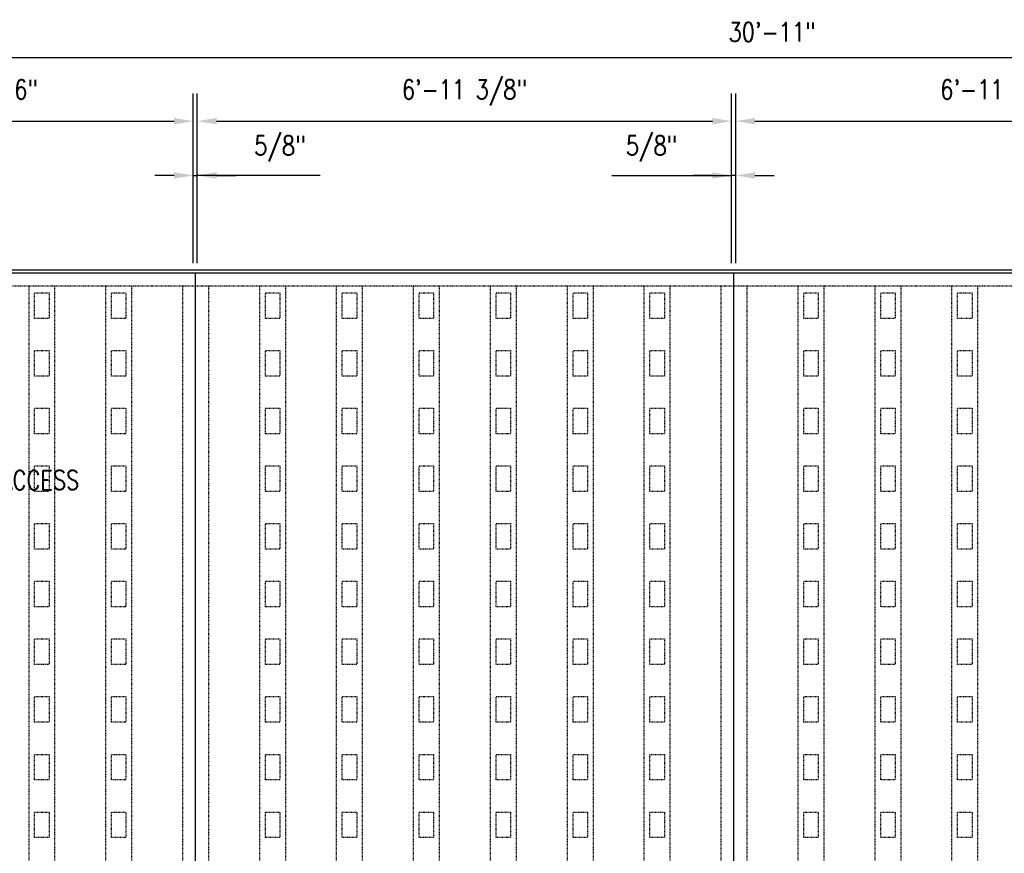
# Model space of a CAD drawing. Header units: inches. Extents: x 42 to 2941, y 45 to 289.
# Tile 5 of 21: x 784 to 938, y 157 to 287. Entities that reach past the tile are written whole.
import ezdxf
from ezdxf import colors
from ezdxf.entities.mleader import LeaderData, LeaderLine
from ezdxf.math import Vec2, Vec3

# ---------------------------------------------------------------- set-up
doc = ezdxf.new("R2010")
doc.units = ezdxf.units.IN
doc.header["$MEASUREMENT"] = 0
doc.linetypes.add('Hidden 3_32_', pattern=[0.140625, 0.09375, -0.046875])
for name, color, linetype in [('A-DETL', 3, 'Continuous'), ('A-DETL-HDLN', 1, 'Hidden 3_32_'), ('G-ANNO-TEXT', 2, 'Continuous'), ('S-ANNO-DIMS', 1, 'Continuous')]:
    doc.layers.add(name, color=color, linetype=linetype)
doc.styles.add('Annotative', font='romans.shx', dxfattribs={"width": 0.8, "height": 0.125})
doc.dimstyles.new('Annotative', dxfattribs={"dimscale": 0, "dimtxt": 0.125, "dimasz": 0.125, "dimexe": 0.18, "dimexo": 0.0625, "dimgap": 0.09, "dimtad": 1, "dimdec": 3, "dimzin": 3, "dimdsep": 46, "dimlunit": 4, "dimtxsty": 'Annotative', "dimcen": 0.09, "dimclrt": 2, "dimazin": 2, "dimtfac": 1, "dimtdec": 3, "dimtmove": 1, "dimatfit": 3, "dimfxl": 1, "dimtfill": 1, "dimfrac": 2, "dimtolj": 1, "dimtzin": 0, "dimarcsym": 0})

# ---------------------------------------------------------------- blocks, each defined once
blk = doc.blocks.new('*D47')
at = {"layer": 'Defpoints', "color": 0, "transparency": 16777216}
for p in [(1087.08, 281.53), (716.08, 247.9), (1087.08, 247.9)]:
    blk.add_point(p, dxfattribs=at)
at = {"layer": 'S-ANNO-DIMS', "color": 0, "lineweight": -2, "transparency": 16777216}
for p, q in [((716.08, 249.4), (716.08, 285.85)), ((1087.08, 249.4), (1087.08, 285.85)), ((719.08, 281.53), (1084.08, 281.53))]:
    blk.add_line(p, q, dxfattribs=at)
at = {"layer": 'S-ANNO-DIMS', "color": 0, "transparency": 16777216}
for points in [[(719.08, 282.03), (719.08, 281.03), (716.08, 281.53)], [(1084.08, 282.03), (1084.08, 281.03), (1087.08, 281.53)]]:
    blk.add_solid(points, dxfattribs=at)
at = {"layer": 'S-ANNO-DIMS', "color": 2, "lineweight": -3, "transparency": 16777216, "insert": (901.58, 285.48), "char_height": 3, "attachment_point": 5, "style": 'Annotative'}
blk.add_mtext('\\A1;30\'-11"', dxfattribs=at)
blk = doc.blocks.new('*D45')
at = {"layer": 'Defpoints', "color": 0, "transparency": 16777216}
for p in [(811.27, 271.57), (741.21, 248.4), (811.27, 247.9)]:
    blk.add_point(p, dxfattribs=at)
at = {"layer": 'S-ANNO-DIMS', "color": 0, "lineweight": -2, "transparency": 16777216}
for p, q in [((741.21, 249.9), (741.21, 275.89)), ((811.27, 249.4), (811.27, 275.89)), ((744.21, 271.57), (808.27, 271.57))]:
    blk.add_line(p, q, dxfattribs=at)
at = {"layer": 'S-ANNO-DIMS', "color": 0, "transparency": 16777216}
for points in [[(744.21, 272.07), (744.21, 271.07), (741.21, 271.57)], [(808.27, 272.07), (808.27, 271.07), (811.27, 271.57)]]:
    blk.add_solid(points, dxfattribs=at)
at = {"layer": 'S-ANNO-DIMS', "color": 2, "lineweight": -3, "transparency": 16777216, "insert": (776.24, 276.02), "char_height": 3, "attachment_point": 5, "style": 'Annotative'}
blk.add_mtext('\\A1;5\'-10 1/16"', dxfattribs=at)
blk = doc.blocks.new('*D42')
at = {"layer": 'Defpoints', "color": 0, "transparency": 16777216}
for p in [(895.27, 271.57), (811.9, 247.9), (895.27, 247.9)]:
    blk.add_point(p, dxfattribs=at)
at = {"layer": 'S-ANNO-DIMS', "color": 0, "lineweight": -2, "transparency": 16777216}
for p, q in [((811.9, 249.4), (811.9, 275.89)), ((895.27, 249.4), (895.27, 275.89)), ((814.9, 271.57), (892.27, 271.57))]:
    blk.add_line(p, q, dxfattribs=at)
at = {"layer": 'S-ANNO-DIMS', "color": 0, "transparency": 16777216}
for points in [[(814.9, 272.07), (814.9, 271.07), (811.9, 271.57)], [(892.27, 272.07), (892.27, 271.07), (895.27, 271.57)]]:
    blk.add_solid(points, dxfattribs=at)
at = {"layer": 'S-ANNO-DIMS', "color": 2, "lineweight": -3, "transparency": 16777216, "insert": (853.58, 276.02), "char_height": 3, "attachment_point": 5, "style": 'Annotative'}
blk.add_mtext('\\A1;6\'-11 3/8"', dxfattribs=at)
blk = doc.blocks.new('*D41')
at = {"layer": 'Defpoints', "color": 0, "transparency": 16777216}
for p in [(979.27, 271.57), (895.9, 247.9), (979.27, 247.9)]:
    blk.add_point(p, dxfattribs=at)
at = {"layer": 'S-ANNO-DIMS', "color": 0, "lineweight": -2, "transparency": 16777216}
for p, q in [((895.9, 249.4), (895.9, 275.89)), ((979.27, 249.4), (979.27, 275.89)), ((898.9, 271.57), (976.27, 271.57))]:
    blk.add_line(p, q, dxfattribs=at)
at = {"layer": 'S-ANNO-DIMS', "color": 0, "transparency": 16777216}
for points in [[(898.9, 272.07), (898.9, 271.07), (895.9, 271.57)], [(976.27, 272.07), (976.27, 271.07), (979.27, 271.57)]]:
    blk.add_solid(points, dxfattribs=at)
at = {"layer": 'S-ANNO-DIMS', "color": 2, "lineweight": -3, "transparency": 16777216, "insert": (937.58, 276.02), "char_height": 3, "attachment_point": 5, "style": 'Annotative'}
blk.add_mtext('\\A1;6\'-11 3/8"', dxfattribs=at)
blk = doc.blocks.new('*D30')
at = {"layer": 'Defpoints', "color": 0, "transparency": 16777216}
for p in [(811.9, 263.1), (811.27, 247.9), (811.9, 247.9)]:
    blk.add_point(p, dxfattribs=at)
at = {"layer": 'S-ANNO-DIMS', "color": 0, "lineweight": -2, "transparency": 16777216}
for p, q in [((811.27, 249.4), (811.27, 267.42)), ((811.9, 249.4), (811.9, 267.42)), ((808.27, 263.1), (805.27, 263.1)), ((811.27, 263.1), (811.9, 263.1)), ((811.27, 263.1), (811.9, 263.1)), ((831.07, 263.1), (811.9, 263.1)), ((814.9, 263.1), (817.9, 263.1))]:
    blk.add_line(p, q, dxfattribs=at)
at = {"layer": 'S-ANNO-DIMS', "color": 0, "transparency": 16777216}
for points in [[(808.27, 263.6), (808.27, 262.6), (811.27, 263.1)], [(814.9, 263.6), (814.9, 262.6), (811.9, 263.1)]]:
    blk.add_solid(points, dxfattribs=at)
at = {"layer": 'S-ANNO-DIMS', "color": 2, "lineweight": -3, "transparency": 16777216, "insert": (820.79, 269.26), "char_height": 3, "attachment_point": 1, "line_spacing_factor": 0.983083, "style": 'Annotative'}
blk.add_mtext('\\A1;5/8"', dxfattribs=at)
blk = doc.blocks.new('*D28')
at = {"layer": 'Defpoints', "color": 0, "transparency": 16777216}
for p in [(895.27, 263.1), (895.27, 247.9), (895.9, 247.9)]:
    blk.add_point(p, dxfattribs=at)
at = {"layer": 'S-ANNO-DIMS', "color": 0, "lineweight": -2, "transparency": 16777216}
for p, q in [((895.27, 249.4), (895.27, 267.42)), ((895.9, 249.4), (895.9, 267.42)), ((876.6, 263.1), (895.27, 263.1)), ((892.27, 263.1), (889.27, 263.1)), ((895.9, 263.1), (895.27, 263.1)), ((895.9, 263.1), (895.27, 263.1)), ((898.9, 263.1), (901.9, 263.1))]:
    blk.add_line(p, q, dxfattribs=at)
at = {"layer": 'S-ANNO-DIMS', "color": 0, "transparency": 16777216}
for points in [[(892.27, 263.6), (892.27, 262.6), (895.27, 263.1)], [(898.9, 263.6), (898.9, 262.6), (895.9, 263.1)]]:
    blk.add_solid(points, dxfattribs=at)
at = {"layer": 'S-ANNO-DIMS', "color": 2, "lineweight": -3, "transparency": 16777216, "insert": (878.76, 269.26), "char_height": 3, "attachment_point": 1, "line_spacing_factor": 0.983083, "style": 'Annotative'}
blk.add_mtext('\\A1;5/8"', dxfattribs=at)

msp = doc.modelspace()

# ---------------------------------------------------------------- linework, layer by layer
at = {"layer": 'A-DETL', "lineweight": -3}
for p, q in [((715.58415, 248.39866), (1087.58415, 248.39866)), ((716.08415, 247.89866), (1087.08415, 247.89866)), ((811.58415, 247.89866), (811.58415, 93.64866)), ((895.58415, 247.89866), (895.58415, 93.64866))]:
    msp.add_line(p, q, dxfattribs=at)
at = {"layer": 'A-DETL-HDLN', "lineweight": -3}
for p, q in [((718.08415, 245.89866), (1085.08415, 245.89866)), ((785.64665, 95.64866), (785.64665, 245.89866)), ((789.64665, 245.89866), (789.64665, 95.64866)), ((797.64665, 95.64866), (797.64665, 245.89866)), ((801.64665, 245.89866), (801.64665, 95.64866)), ((809.64665, 95.64866), (809.64665, 245.89866)), ((813.64665, 245.89866), (813.64665, 95.64866)), ((821.64665, 95.64866), (821.64665, 245.89866)), ((825.64665, 245.89866), (825.64665, 95.64866)), ((833.64665, 95.64866), (833.64665, 245.89866)), ((837.64665, 245.89866), (837.64665, 95.64866)), ((845.64665, 95.64866), (845.64665, 245.89866)), ((849.64665, 245.89866), (849.64665, 95.64866)), ((857.64665, 95.64866), (857.64665, 245.89866)), ((861.64665, 245.89866), (861.64665, 95.64866)), ((869.64665, 95.64866), (869.64665, 245.89866)), ((873.64665, 245.89866), (873.64665, 95.64866)), ((881.64665, 95.64866), (881.64665, 245.89866)), ((885.64665, 245.89866), (885.64665, 95.64866)), ((893.64665, 95.64866), (893.64665, 245.89866)), ((897.64665, 245.89866), (897.64665, 95.64866)), ((905.64665, 95.64866), (905.64665, 245.89866)), ((909.64665, 245.89866), (909.64665, 95.64866)), ((917.64665, 95.64866), (917.64665, 245.89866)), ((921.64665, 245.89866), (921.64665, 95.64866)), ((929.64665, 95.64866), (929.64665, 245.89866)), ((933.64665, 245.89866), (933.64665, 95.64866)), ((786.52165, 244.7719), (788.77165, 244.7719)), ((786.52165, 240.7719), (786.52165, 244.7719)), ((788.77165, 244.7719), (788.77165, 240.7719)), ((798.52165, 244.7719), (800.77165, 244.7719)), ((798.52165, 240.7719), (798.52165, 244.7719)), ((800.77165, 244.7719), (800.77165, 240.7719)), ((822.52165, 244.7719), (824.77165, 244.7719)), ((822.52165, 240.7719), (822.52165, 244.7719)), ((824.77165, 244.7719), (824.77165, 240.7719)), ((834.52165, 244.7719), (836.77165, 244.7719)), ((834.52165, 240.7719), (834.52165, 244.7719)), ((836.77165, 244.7719), (836.77165, 240.7719)), ((846.52165, 244.7719), (848.77165, 244.7719)), ((846.52165, 240.7719), (846.52165, 244.7719)), ((848.77165, 244.7719), (848.77165, 240.7719)), ((858.52165, 244.7719), (860.77165, 244.7719)), ((858.52165, 240.7719), (858.52165, 244.7719)), ((860.77165, 244.7719), (860.77165, 240.7719)), ((870.52165, 244.7719), (872.77165, 244.7719)), ((870.52165, 240.7719), (870.52165, 244.7719)), ((872.77165, 244.7719), (872.77165, 240.7719)), ((882.52165, 244.7719), (884.77165, 244.7719)), ((882.52165, 240.7719), (882.52165, 244.7719)), ((884.77165, 244.7719), (884.77165, 240.7719)), ((906.52165, 244.7719), (908.77165, 244.7719)), ((906.52165, 240.7719), (906.52165, 244.7719)), ((908.77165, 244.7719), (908.77165, 240.7719)), ((918.52165, 244.7719), (920.77165, 244.7719)), ((918.52165, 240.7719), (918.52165, 244.7719)), ((920.77165, 244.7719), (920.77165, 240.7719)), ((930.52165, 244.7719), (932.77165, 244.7719)), ((930.52165, 240.7719), (930.52165, 244.7719)), ((932.77165, 244.7719), (932.77165, 240.7719)), ((788.77165, 240.7719), (786.52165, 240.7719)), ((800.77165, 240.7719), (798.52165, 240.7719)), ((824.77165, 240.7719), (822.52165, 240.7719)), ((836.77165, 240.7719), (834.52165, 240.7719)), ((848.77165, 240.7719), (846.52165, 240.7719)), ((860.77165, 240.7719), (858.52165, 240.7719)), ((872.77165, 240.7719), (870.52165, 240.7719)), ((884.77165, 240.7719), (882.52165, 240.7719)), ((908.77165, 240.7719), (906.52165, 240.7719)), ((920.77165, 240.7719), (918.52165, 240.7719)), ((932.77165, 240.7719), (930.52165, 240.7719)), ((786.52165, 235.7719), (788.77165, 235.7719)), ((786.52165, 231.7719), (786.52165, 235.7719)), ((788.77165, 235.7719), (788.77165, 231.7719)), ((798.52165, 235.7719), (800.77165, 235.7719)), ((798.52165, 231.7719), (798.52165, 235.7719)), ((800.77165, 235.7719), (800.77165, 231.7719)), ((822.52165, 235.7719), (824.77165, 235.7719)), ((822.52165, 231.7719), (822.52165, 235.7719)), ((824.77165, 235.7719), (824.77165, 231.7719)), ((834.52165, 235.7719), (836.77165, 235.7719)), ((834.52165, 231.7719), (834.52165, 235.7719)), ((836.77165, 235.7719), (836.77165, 231.7719)), ((846.52165, 235.7719), (848.77165, 235.7719)), ((846.52165, 231.7719), (846.52165, 235.7719)), ((848.77165, 235.7719), (848.77165, 231.7719)), ((858.52165, 235.7719), (860.77165, 235.7719)), ((858.52165, 231.7719), (858.52165, 235.7719)), ((860.77165, 235.7719), (860.77165, 231.7719)), ((870.52165, 235.7719), (872.77165, 235.7719)), ((870.52165, 231.7719), (870.52165, 235.7719)), ((872.77165, 235.7719), (872.77165, 231.7719)), ((882.52165, 235.7719), (884.77165, 235.7719)), ((882.52165, 231.7719), (882.52165, 235.7719)), ((884.77165, 235.7719), (884.77165, 231.7719)), ((906.52165, 235.7719), (908.77165, 235.7719)), ((906.52165, 231.7719), (906.52165, 235.7719)), ((908.77165, 235.7719), (908.77165, 231.7719)), ((918.52165, 235.7719), (920.77165, 235.7719)), ((918.52165, 231.7719), (918.52165, 235.7719)), ((920.77165, 235.7719), (920.77165, 231.7719)), ((930.52165, 235.7719), (932.77165, 235.7719)), ((930.52165, 231.7719), (930.52165, 235.7719)), ((932.77165, 235.7719), (932.77165, 231.7719)), ((788.77165, 231.7719), (786.52165, 231.7719)), ((800.77165, 231.7719), (798.52165, 231.7719)), ((824.77165, 231.7719), (822.52165, 231.7719)), ((836.77165, 231.7719), (834.52165, 231.7719)), ((848.77165, 231.7719), (846.52165, 231.7719)), ((860.77165, 231.7719), (858.52165, 231.7719)), ((872.77165, 231.7719), (870.52165, 231.7719)), ((884.77165, 231.7719), (882.52165, 231.7719)), ((908.77165, 231.7719), (906.52165, 231.7719)), ((920.77165, 231.7719), (918.52165, 231.7719)), ((932.77165, 231.7719), (930.52165, 231.7719)), ((786.52165, 226.7719), (788.77165, 226.7719)), ((786.52165, 222.7719), (786.52165, 226.7719)), ((788.77165, 226.7719), (788.77165, 222.7719)), ((798.52165, 226.7719), (800.77165, 226.7719)), ((798.52165, 222.7719), (798.52165, 226.7719)), ((800.77165, 226.7719), (800.77165, 222.7719)), ((822.52165, 226.7719), (824.77165, 226.7719)), ((822.52165, 222.7719), (822.52165, 226.7719)), ((824.77165, 226.7719), (824.77165, 222.7719)), ((834.52165, 226.7719), (836.77165, 226.7719)), ((834.52165, 222.7719), (834.52165, 226.7719)), ((836.77165, 226.7719), (836.77165, 222.7719)), ((846.52165, 226.7719), (848.77165, 226.7719)), ((846.52165, 222.7719), (846.52165, 226.7719)), ((848.77165, 226.7719), (848.77165, 222.7719)), ((858.52165, 226.7719), (860.77165, 226.7719)), ((858.52165, 222.7719), (858.52165, 226.7719)), ((860.77165, 226.7719), (860.77165, 222.7719)), ((870.52165, 226.7719), (872.77165, 226.7719)), ((870.52165, 222.7719), (870.52165, 226.7719)), ((872.77165, 226.7719), (872.77165, 222.7719)), ((882.52165, 226.7719), (884.77165, 226.7719)), ((882.52165, 222.7719), (882.52165, 226.7719)), ((884.77165, 226.7719), (884.77165, 222.7719)), ((906.52165, 226.7719), (908.77165, 226.7719)), ((906.52165, 222.7719), (906.52165, 226.7719)), ((908.77165, 226.7719), (908.77165, 222.7719)), ((918.52165, 226.7719), (920.77165, 226.7719)), ((918.52165, 222.7719), (918.52165, 226.7719)), ((920.77165, 226.7719), (920.77165, 222.7719)), ((930.52165, 226.7719), (932.77165, 226.7719)), ((930.52165, 222.7719), (930.52165, 226.7719)), ((932.77165, 226.7719), (932.77165, 222.7719)), ((788.77165, 222.7719), (786.52165, 222.7719)), ((800.77165, 222.7719), (798.52165, 222.7719)), ((824.77165, 222.7719), (822.52165, 222.7719)), ((836.77165, 222.7719), (834.52165, 222.7719)), ((848.77165, 222.7719), (846.52165, 222.7719)), ((860.77165, 222.7719), (858.52165, 222.7719)), ((872.77165, 222.7719), (870.52165, 222.7719)), ((884.77165, 222.7719), (882.52165, 222.7719)), ((908.77165, 222.7719), (906.52165, 222.7719)), ((920.77165, 222.7719), (918.52165, 222.7719)), ((932.77165, 222.7719), (930.52165, 222.7719)), ((786.52165, 217.7719), (788.77165, 217.7719)), ((786.52165, 213.7719), (786.52165, 217.7719)), ((788.77165, 217.7719), (788.77165, 213.7719)), ((798.52165, 217.7719), (800.77165, 217.7719)), ((798.52165, 213.7719), (798.52165, 217.7719)), ((800.77165, 217.7719), (800.77165, 213.7719)), ((822.52165, 217.7719), (824.77165, 217.7719)), ((822.52165, 213.7719), (822.52165, 217.7719)), ((824.77165, 217.7719), (824.77165, 213.7719)), ((834.52165, 217.7719), (836.77165, 217.7719)), ((834.52165, 213.7719), (834.52165, 217.7719)), ((836.77165, 217.7719), (836.77165, 213.7719)), ((846.52165, 217.7719), (848.77165, 217.7719)), ((846.52165, 213.7719), (846.52165, 217.7719)), ((848.77165, 217.7719), (848.77165, 213.7719)), ((858.52165, 217.7719), (860.77165, 217.7719)), ((858.52165, 213.7719), (858.52165, 217.7719)), ((860.77165, 217.7719), (860.77165, 213.7719)), ((870.52165, 217.7719), (872.77165, 217.7719)), ((870.52165, 213.7719), (870.52165, 217.7719)), ((872.77165, 217.7719), (872.77165, 213.7719)), ((882.52165, 217.7719), (884.77165, 217.7719)), ((882.52165, 213.7719), (882.52165, 217.7719)), ((884.77165, 217.7719), (884.77165, 213.7719)), ((906.52165, 217.7719), (908.77165, 217.7719)), ((906.52165, 213.7719), (906.52165, 217.7719)), ((908.77165, 217.7719), (908.77165, 213.7719)), ((918.52165, 217.7719), (920.77165, 217.7719)), ((918.52165, 213.7719), (918.52165, 217.7719)), ((920.77165, 217.7719), (920.77165, 213.7719)), ((930.52165, 217.7719), (932.77165, 217.7719)), ((930.52165, 213.7719), (930.52165, 217.7719)), ((932.77165, 217.7719), (932.77165, 213.7719)), ((788.77165, 213.7719), (786.52165, 213.7719)), ((800.77165, 213.7719), (798.52165, 213.7719)), ((824.77165, 213.7719), (822.52165, 213.7719)), ((836.77165, 213.7719), (834.52165, 213.7719)), ((848.77165, 213.7719), (846.52165, 213.7719)), ((860.77165, 213.7719), (858.52165, 213.7719)), ((872.77165, 213.7719), (870.52165, 213.7719)), ((884.77165, 213.7719), (882.52165, 213.7719)), ((908.77165, 213.7719), (906.52165, 213.7719)), ((920.77165, 213.7719), (918.52165, 213.7719)), ((932.77165, 213.7719), (930.52165, 213.7719)), ((786.52165, 208.7719), (788.77165, 208.7719)), ((786.52165, 204.7719), (786.52165, 208.7719)), ((788.77165, 208.7719), (788.77165, 204.7719)), ((798.52165, 208.7719), (800.77165, 208.7719)), ((798.52165, 204.7719), (798.52165, 208.7719)), ((800.77165, 208.7719), (800.77165, 204.7719)), ((822.52165, 208.7719), (824.77165, 208.7719)), ((822.52165, 204.7719), (822.52165, 208.7719)), ((824.77165, 208.7719), (824.77165, 204.7719)), ((834.52165, 208.7719), (836.77165, 208.7719)), ((834.52165, 204.7719), (834.52165, 208.7719)), ((836.77165, 208.7719), (836.77165, 204.7719)), ((846.52165, 208.7719), (848.77165, 208.7719)), ((846.52165, 204.7719), (846.52165, 208.7719)), ((848.77165, 208.7719), (848.77165, 204.7719)), ((858.52165, 208.7719), (860.77165, 208.7719)), ((858.52165, 204.7719), (858.52165, 208.7719)), ((860.77165, 208.7719), (860.77165, 204.7719)), ((870.52165, 208.7719), (872.77165, 208.7719)), ((870.52165, 204.7719), (870.52165, 208.7719)), ((872.77165, 208.7719), (872.77165, 204.7719)), ((882.52165, 208.7719), (884.77165, 208.7719)), ((882.52165, 204.7719), (882.52165, 208.7719)), ((884.77165, 208.7719), (884.77165, 204.7719)), ((906.52165, 208.7719), (908.77165, 208.7719)), ((906.52165, 204.7719), (906.52165, 208.7719)), ((908.77165, 208.7719), (908.77165, 204.7719)), ((918.52165, 208.7719), (920.77165, 208.7719)), ((918.52165, 204.7719), (918.52165, 208.7719)), ((920.77165, 208.7719), (920.77165, 204.7719)), ((930.52165, 208.7719), (932.77165, 208.7719)), ((930.52165, 204.7719), (930.52165, 208.7719)), ((932.77165, 208.7719), (932.77165, 204.7719)), ((788.77165, 204.7719), (786.52165, 204.7719)), ((800.77165, 204.7719), (798.52165, 204.7719)), ((824.77165, 204.7719), (822.52165, 204.7719)), ((836.77165, 204.7719), (834.52165, 204.7719)), ((848.77165, 204.7719), (846.52165, 204.7719)), ((860.77165, 204.7719), (858.52165, 204.7719)), ((872.77165, 204.7719), (870.52165, 204.7719)), ((884.77165, 204.7719), (882.52165, 204.7719)), ((908.77165, 204.7719), (906.52165, 204.7719)), ((920.77165, 204.7719), (918.52165, 204.7719)), ((932.77165, 204.7719), (930.52165, 204.7719)), ((786.52165, 199.7719), (788.77165, 199.7719)), ((786.52165, 195.7719), (786.52165, 199.7719)), ((788.77165, 199.7719), (788.77165, 195.7719)), ((798.52165, 199.7719), (800.77165, 199.7719)), ((798.52165, 195.7719), (798.52165, 199.7719)), ((800.77165, 199.7719), (800.77165, 195.7719)), ((822.52165, 199.7719), (824.77165, 199.7719)), ((822.52165, 195.7719), (822.52165, 199.7719)), ((824.77165, 199.7719), (824.77165, 195.7719)), ((834.52165, 199.7719), (836.77165, 199.7719)), ((834.52165, 195.7719), (834.52165, 199.7719)), ((836.77165, 199.7719), (836.77165, 195.7719)), ((846.52165, 199.7719), (848.77165, 199.7719)), ((846.52165, 195.7719), (846.52165, 199.7719)), ((848.77165, 199.7719), (848.77165, 195.7719)), ((858.52165, 199.7719), (860.77165, 199.7719)), ((858.52165, 195.7719), (858.52165, 199.7719)), ((860.77165, 199.7719), (860.77165, 195.7719)), ((870.52165, 199.7719), (872.77165, 199.7719)), ((870.52165, 195.7719), (870.52165, 199.7719)), ((872.77165, 199.7719), (872.77165, 195.7719)), ((882.52165, 199.7719), (884.77165, 199.7719)), ((882.52165, 195.7719), (882.52165, 199.7719)), ((884.77165, 199.7719), (884.77165, 195.7719)), ((906.52165, 199.7719), (908.77165, 199.7719)), ((906.52165, 195.7719), (906.52165, 199.7719)), ((908.77165, 199.7719), (908.77165, 195.7719)), ((918.52165, 199.7719), (920.77165, 199.7719)), ((918.52165, 195.7719), (918.52165, 199.7719)), ((920.77165, 199.7719), (920.77165, 195.7719)), ((930.52165, 199.7719), (932.77165, 199.7719)), ((930.52165, 195.7719), (930.52165, 199.7719)), ((932.77165, 199.7719), (932.77165, 195.7719)), ((788.77165, 195.7719), (786.52165, 195.7719)), ((800.77165, 195.7719), (798.52165, 195.7719)), ((824.77165, 195.7719), (822.52165, 195.7719)), ((836.77165, 195.7719), (834.52165, 195.7719)), ((848.77165, 195.7719), (846.52165, 195.7719)), ((860.77165, 195.7719), (858.52165, 195.7719)), ((872.77165, 195.7719), (870.52165, 195.7719)), ((884.77165, 195.7719), (882.52165, 195.7719)), ((908.77165, 195.7719), (906.52165, 195.7719)), ((920.77165, 195.7719), (918.52165, 195.7719)), ((932.77165, 195.7719), (930.52165, 195.7719)), ((786.52165, 190.7719), (788.77165, 190.7719)), ((786.52165, 186.7719), (786.52165, 190.7719)), ((788.77165, 190.7719), (788.77165, 186.7719)), ((798.52165, 190.7719), (800.77165, 190.7719)), ((798.52165, 186.7719), (798.52165, 190.7719)), ((800.77165, 190.7719), (800.77165, 186.7719)), ((822.52165, 190.7719), (824.77165, 190.7719)), ((822.52165, 186.7719), (822.52165, 190.7719)), ((824.77165, 190.7719), (824.77165, 186.7719)), ((834.52165, 190.7719), (836.77165, 190.7719)), ((834.52165, 186.7719), (834.52165, 190.7719)), ((836.77165, 190.7719), (836.77165, 186.7719)), ((846.52165, 190.7719), (848.77165, 190.7719)), ((846.52165, 186.7719), (846.52165, 190.7719)), ((848.77165, 190.7719), (848.77165, 186.7719)), ((858.52165, 190.7719), (860.77165, 190.7719)), ((858.52165, 186.7719), (858.52165, 190.7719)), ((860.77165, 190.7719), (860.77165, 186.7719)), ((870.52165, 190.7719), (872.77165, 190.7719)), ((870.52165, 186.7719), (870.52165, 190.7719)), ((872.77165, 190.7719), (872.77165, 186.7719)), ((882.52165, 190.7719), (884.77165, 190.7719)), ((882.52165, 186.7719), (882.52165, 190.7719)), ((884.77165, 190.7719), (884.77165, 186.7719)), ((906.52165, 190.7719), (908.77165, 190.7719)), ((906.52165, 186.7719), (906.52165, 190.7719)), ((908.77165, 190.7719), (908.77165, 186.7719)), ((918.52165, 190.7719), (920.77165, 190.7719)), ((918.52165, 186.7719), (918.52165, 190.7719)), ((920.77165, 190.7719), (920.77165, 186.7719)), ((930.52165, 190.7719), (932.77165, 190.7719)), ((930.52165, 186.7719), (930.52165, 190.7719)), ((932.77165, 190.7719), (932.77165, 186.7719)), ((788.77165, 186.7719), (786.52165, 186.7719)), ((800.77165, 186.7719), (798.52165, 186.7719)), ((824.77165, 186.7719), (822.52165, 186.7719)), ((836.77165, 186.7719), (834.52165, 186.7719)), ((848.77165, 186.7719), (846.52165, 186.7719)), ((860.77165, 186.7719), (858.52165, 186.7719)), ((872.77165, 186.7719), (870.52165, 186.7719)), ((884.77165, 186.7719), (882.52165, 186.7719)), ((908.77165, 186.7719), (906.52165, 186.7719)), ((920.77165, 186.7719), (918.52165, 186.7719)), ((932.77165, 186.7719), (930.52165, 186.7719)), ((786.52165, 181.7719), (788.77165, 181.7719)), ((786.52165, 177.7719), (786.52165, 181.7719)), ((788.77165, 181.7719), (788.77165, 177.7719)), ((798.52165, 181.7719), (800.77165, 181.7719)), ((798.52165, 177.7719), (798.52165, 181.7719)), ((800.77165, 181.7719), (800.77165, 177.7719)), ((822.52165, 181.7719), (824.77165, 181.7719)), ((822.52165, 177.7719), (822.52165, 181.7719)), ((824.77165, 181.7719), (824.77165, 177.7719)), ((834.52165, 181.7719), (836.77165, 181.7719)), ((834.52165, 177.7719), (834.52165, 181.7719)), ((836.77165, 181.7719), (836.77165, 177.7719)), ((846.52165, 181.7719), (848.77165, 181.7719)), ((846.52165, 177.7719), (846.52165, 181.7719)), ((848.77165, 181.7719), (848.77165, 177.7719)), ((858.52165, 181.7719), (860.77165, 181.7719)), ((858.52165, 177.7719), (858.52165, 181.7719)), ((860.77165, 181.7719), (860.77165, 177.7719)), ((870.52165, 181.7719), (872.77165, 181.7719)), ((870.52165, 177.7719), (870.52165, 181.7719)), ((872.77165, 181.7719), (872.77165, 177.7719)), ((882.52165, 181.7719), (884.77165, 181.7719)), ((882.52165, 177.7719), (882.52165, 181.7719)), ((884.77165, 181.7719), (884.77165, 177.7719)), ((906.52165, 181.7719), (908.77165, 181.7719)), ((906.52165, 177.7719), (906.52165, 181.7719)), ((908.77165, 181.7719), (908.77165, 177.7719)), ((918.52165, 181.7719), (920.77165, 181.7719)), ((918.52165, 177.7719), (918.52165, 181.7719)), ((920.77165, 181.7719), (920.77165, 177.7719)), ((930.52165, 181.7719), (932.77165, 181.7719)), ((930.52165, 177.7719), (930.52165, 181.7719)), ((932.77165, 181.7719), (932.77165, 177.7719)), ((788.77165, 177.7719), (786.52165, 177.7719)), ((800.77165, 177.7719), (798.52165, 177.7719)), ((824.77165, 177.7719), (822.52165, 177.7719)), ((836.77165, 177.7719), (834.52165, 177.7719)), ((848.77165, 177.7719), (846.52165, 177.7719)), ((860.77165, 177.7719), (858.52165, 177.7719)), ((872.77165, 177.7719), (870.52165, 177.7719)), ((884.77165, 177.7719), (882.52165, 177.7719)), ((908.77165, 177.7719), (906.52165, 177.7719)), ((920.77165, 177.7719), (918.52165, 177.7719)), ((932.77165, 177.7719), (930.52165, 177.7719)), ((786.52165, 172.7719), (788.77165, 172.7719)), ((786.52165, 168.7719), (786.52165, 172.7719)), ((788.77165, 172.7719), (788.77165, 168.7719)), ((798.52165, 172.7719), (800.77165, 172.7719)), ((798.52165, 168.7719), (798.52165, 172.7719)), ((800.77165, 172.7719), (800.77165, 168.7719)), ((822.52165, 172.7719), (824.77165, 172.7719)), ((822.52165, 168.7719), (822.52165, 172.7719)), ((824.77165, 172.7719), (824.77165, 168.7719)), ((834.52165, 172.7719), (836.77165, 172.7719)), ((834.52165, 168.7719), (834.52165, 172.7719)), ((836.77165, 172.7719), (836.77165, 168.7719)), ((846.52165, 172.7719), (848.77165, 172.7719)), ((846.52165, 168.7719), (846.52165, 172.7719)), ((848.77165, 172.7719), (848.77165, 168.7719)), ((858.52165, 172.7719), (860.77165, 172.7719)), ((858.52165, 168.7719), (858.52165, 172.7719)), ((860.77165, 172.7719), (860.77165, 168.7719)), ((870.52165, 172.7719), (872.77165, 172.7719)), ((870.52165, 168.7719), (870.52165, 172.7719)), ((872.77165, 172.7719), (872.77165, 168.7719)), ((882.52165, 172.7719), (884.77165, 172.7719)), ((882.52165, 168.7719), (882.52165, 172.7719)), ((884.77165, 172.7719), (884.77165, 168.7719)), ((906.52165, 172.7719), (908.77165, 172.7719)), ((906.52165, 168.7719), (906.52165, 172.7719)), ((908.77165, 172.7719), (908.77165, 168.7719)), ((918.52165, 172.7719), (920.77165, 172.7719)), ((918.52165, 168.7719), (918.52165, 172.7719)), ((920.77165, 172.7719), (920.77165, 168.7719)), ((930.52165, 172.7719), (932.77165, 172.7719)), ((930.52165, 168.7719), (930.52165, 172.7719)), ((932.77165, 172.7719), (932.77165, 168.7719)), ((788.77165, 168.7719), (786.52165, 168.7719)), ((800.77165, 168.7719), (798.52165, 168.7719)), ((824.77165, 168.7719), (822.52165, 168.7719)), ((836.77165, 168.7719), (834.52165, 168.7719)), ((848.77165, 168.7719), (846.52165, 168.7719)), ((860.77165, 168.7719), (858.52165, 168.7719)), ((872.77165, 168.7719), (870.52165, 168.7719)), ((884.77165, 168.7719), (882.52165, 168.7719)), ((908.77165, 168.7719), (906.52165, 168.7719)), ((920.77165, 168.7719), (918.52165, 168.7719)), ((932.77165, 168.7719), (930.52165, 168.7719)), ((786.52165, 163.7719), (788.77165, 163.7719)), ((786.52165, 159.7719), (786.52165, 163.7719)), ((788.77165, 163.7719), (788.77165, 159.7719)), ((798.52165, 163.7719), (800.77165, 163.7719)), ((798.52165, 159.7719), (798.52165, 163.7719)), ((800.77165, 163.7719), (800.77165, 159.7719)), ((822.52165, 163.7719), (824.77165, 163.7719)), ((822.52165, 159.7719), (822.52165, 163.7719)), ((824.77165, 163.7719), (824.77165, 159.7719)), ((834.52165, 163.7719), (836.77165, 163.7719)), ((834.52165, 159.7719), (834.52165, 163.7719)), ((836.77165, 163.7719), (836.77165, 159.7719)), ((846.52165, 163.7719), (848.77165, 163.7719)), ((846.52165, 159.7719), (846.52165, 163.7719)), ((848.77165, 163.7719), (848.77165, 159.7719)), ((858.52165, 163.7719), (860.77165, 163.7719)), ((858.52165, 159.7719), (858.52165, 163.7719)), ((860.77165, 163.7719), (860.77165, 159.7719)), ((870.52165, 163.7719), (872.77165, 163.7719)), ((870.52165, 159.7719), (870.52165, 163.7719)), ((872.77165, 163.7719), (872.77165, 159.7719)), ((882.52165, 163.7719), (884.77165, 163.7719)), ((882.52165, 159.7719), (882.52165, 163.7719)), ((884.77165, 163.7719), (884.77165, 159.7719)), ((906.52165, 163.7719), (908.77165, 163.7719)), ((906.52165, 159.7719), (906.52165, 163.7719)), ((908.77165, 163.7719), (908.77165, 159.7719)), ((918.52165, 163.7719), (920.77165, 163.7719)), ((918.52165, 159.7719), (918.52165, 163.7719)), ((920.77165, 163.7719), (920.77165, 159.7719)), ((930.52165, 163.7719), (932.77165, 163.7719)), ((930.52165, 159.7719), (930.52165, 163.7719)), ((932.77165, 163.7719), (932.77165, 159.7719)), ((788.77165, 159.7719), (786.52165, 159.7719)), ((800.77165, 159.7719), (798.52165, 159.7719)), ((824.77165, 159.7719), (822.52165, 159.7719)), ((836.77165, 159.7719), (834.52165, 159.7719)), ((848.77165, 159.7719), (846.52165, 159.7719)), ((860.77165, 159.7719), (858.52165, 159.7719)), ((872.77165, 159.7719), (870.52165, 159.7719)), ((884.77165, 159.7719), (882.52165, 159.7719)), ((908.77165, 159.7719), (906.52165, 159.7719)), ((920.77165, 159.7719), (918.52165, 159.7719)), ((932.77165, 159.7719), (930.52165, 159.7719))]:
    msp.add_line(p, q, dxfattribs=at)

# ---------------------------------------------------------------- dimensions: what is measured, and where the dimension line sits
at = {"layer": 'S-ANNO-DIMS', "lineweight": -3}
for base, p1, p2, override, picture, middle in [((1087.08415, 281.53122), (716.08415, 247.89866), (1087.08415, 247.89866), {"dimpost": '\\X', "dimtfill": 0}, '*D47', (901.58415, 285.47694)), ((811.27165, 271.57243), (741.20915, 248.39866), (811.27165, 247.89866), {"dimdec": 4, "dimpost": '\\X', "dimtfill": 0}, '*D45', (776.2404, 276.01815)), ((895.27165, 271.57243), (811.89665, 247.89866), (895.27165, 247.89866), {"dimpost": '\\X', "dimtfill": 0}, '*D42', (853.58415, 276.01815)), ((979.27165, 271.57243), (895.89665, 247.89866), (979.27165, 247.89866), {"dimpost": '\\X', "dimtfill": 0}, '*D41', (937.58415, 276.01815))]:
    dim = msp.add_linear_dim(base=base, p1=p1, p2=p2, dimstyle='Annotative', override=override, dxfattribs=at)
    dim.commit()
    dim.dimension.update_dxf_attribs({"geometry": picture, "text_midpoint": middle})
dim = msp.add_linear_dim(base=(811.89665, 263.09578), p1=(811.27165, 247.89866), p2=(811.89665, 247.89866), dimstyle='Annotative', override={"dimpost": '\\X', "dimtfill": 0}, dxfattribs=at)
dim.commit()
dim.dimension.update_dxf_attribs({"geometry": '*D30', "text_midpoint": (824.84916, 263.09578), "dimtype": 160})
dim = msp.add_linear_dim(base=(895.27165, 263.09578), p1=(895.89665, 247.89866), p2=(895.27165, 247.89866), angle=180, dimstyle='Annotative', override={"dimpost": '\\X', "dimtfill": 0}, dxfattribs=at)
dim.commit()
dim.dimension.update_dxf_attribs({"geometry": '*D28', "text_midpoint": (882.82043, 263.09578), "dimtype": 160})

# ---------------------------------------------------------------- leaders
at = {"layer": 'G-ANNO-TEXT', "lineweight": -3}
ml = msp.add_multileader_mtext('Standard', dxfattribs=at)
ml.set_content('{\\C256;EDGE OF STEEL DOOR FRAME, SEE S-702}', color=2, style='Annotative')
ml.set_leader_properties(color=1)
ml.build(insert=Vec2(0, 0))
ml.multileader.update_dxf_attribs({"text_right_attachment_type": 3, "dogleg_length": 0.125, "arrow_head_size": 4.32, "scale": 24})
ctx = ml.context
ctx.base_point, ctx.scale, ctx.char_height, ctx.arrow_head_size, ctx.landing_gap_size, ctx.plane_origin = Vec3(653.49455, 260.24368), 24, 3, 4.32, 2.16, Vec3(618.59386, 215.78179)
ctx.right_attachment = 3
notes = []
notes.append((ctx, [(1, (1, 1, 0), (701.15741, 255.24368), (-1, 0), 3, [(0, [(715.53861, 236.81727)], 0, [])])]))
ctx.mtext.insert, ctx.mtext.width, ctx.mtext.flow_direction = Vec3(655.65455, 262.02939), 54.9117051, 5
ml = msp.add_multileader_mtext('Standard', dxfattribs=at)
ml.set_content('{\\C256;EDGE OF STEEL DOOR PLATE}', color=2, style='Annotative')
ml.set_leader_properties(color=1)
ml.build(insert=Vec2(0, 0))
ml.multileader.update_dxf_attribs({"text_right_attachment_type": 3, "dogleg_length": 0.125, "arrow_head_size": 4.32, "scale": 24})
ctx = ml.context
ctx.base_point, ctx.scale, ctx.char_height, ctx.arrow_head_size, ctx.landing_gap_size, ctx.plane_origin = Vec3(653.49455, 239.85893), 24, 3, 4.32, 2.16, Vec3(618.59386, 205.5248)
ctx.right_attachment = 3
notes.append((ctx, [(1, (1, 1, 0), (689.15741, 234.85893), (-1, 0), 3, [(0, [(716.08415, 226.56028)], 0, [])])]))
ctx.mtext.insert, ctx.mtext.width, ctx.mtext.flow_direction = Vec3(655.65455, 241.35893), 32.319262, 5
ml = msp.add_multileader_mtext('Standard', dxfattribs=at)
ml.set_content('{\\C256;(4) - 1/2"∅ PLUG WELDS, TYPICAL AT CHANNELS WITHOUT EXTERIOR PLATE ACCESS}', color=2, style='Annotative')
ml.set_leader_properties(color=1)
ml.build(insert=Vec2(0, 0))
ml.multileader.update_dxf_attribs({"text_right_attachment_type": 3, "dogleg_length": 0.125, "arrow_head_size": 4.32, "scale": 24})
ctx = ml.context
ctx.base_point, ctx.scale, ctx.char_height, ctx.arrow_head_size, ctx.landing_gap_size, ctx.plane_origin = Vec3(653.49455, 215.55817), 24, 3, 4.32, 2.16, Vec3(618.59386, 192.77509)
ctx.right_attachment = 3
notes.append((ctx, [(1, (1, 1, 0), (710.75741, 199.98674), (-1, 0), 3, [(0, [(725.80487, 217.45316)], 0, [])])]))
ctx.mtext.insert, ctx.mtext.width, ctx.mtext.flow_direction = Vec3(655.65455, 217.05817), 50.7950409, 5
ml = msp.add_multileader_mtext('Standard', dxfattribs=at)
ml.set_content('{\\C256;EDGE OF STEEL DOOR PLATE}', color=2, style='Annotative')
ml.set_leader_properties(color=1)
ml.build(insert=Vec2(0, 0))
ml.multileader.update_dxf_attribs({"text_right_attachment_type": 3, "dogleg_length": 0.125, "arrow_head_size": 4.32, "scale": 24})
ctx = ml.context
ctx.base_point, ctx.scale, ctx.char_height, ctx.arrow_head_size, ctx.landing_gap_size, ctx.plane_origin = Vec3(39.7628, 210.65901), 24, 3, 4.32, 2.16, Vec3(-7.44341, 166.19711)
ctx.right_attachment = 3
notes.append((ctx, [(1, (1, 1, 0), (75.42566, 205.65901), (-1, 0), 3, [(0, [(89.50134, 187.2326)], 0, [])])]))
ctx.mtext.insert, ctx.mtext.width, ctx.mtext.flow_direction = Vec3(41.9228, 212.15901), 37.2190745, 5
ml = msp.add_multileader_mtext('Standard', dxfattribs=at)
ml.set_content('{\\C256;INTERIOR EDGES OF STEEL DOOR FRAME AND STIFFENERS, SEE S-702}', color=2, style='Annotative')
ml.set_leader_properties(color=1)
ml.build(insert=Vec2(0, 0))
ml.multileader.update_dxf_attribs({"text_right_attachment_type": 3, "dogleg_length": 0.125, "arrow_head_size": 4.32, "scale": 24})
ctx = ml.context
ctx.base_point, ctx.scale, ctx.char_height, ctx.arrow_head_size, ctx.landing_gap_size, ctx.plane_origin = Vec3(39.7628, 191.40544), 24, 3, 4.32, 2.16, Vec3(-7.44341, 150.50371)
ctx.right_attachment = 3
notes.append((ctx, [(1, (1, 1, 0), (82.96851, 176.40544), (-1, 0), 3, [(1, [(91.55521, 167.24754), (123.11771, 167.28073)], 0, [])])]))
ctx.mtext.insert, ctx.mtext.width, ctx.mtext.flow_direction = Vec3(41.9228, 192.90544), 37.2190745, 5
ml = msp.add_multileader_mtext('Standard', dxfattribs=at)
ml.set_content('{\\C256;INTERIOR EDGES OF STEEL DOOR FRAME AND STIFFENERS, SEE S-702}', color=2, style='Annotative')
ml.set_leader_properties(color=1)
ml.build(insert=Vec2(0, 0))
ml.multileader.update_dxf_attribs({"text_right_attachment_type": 3, "dogleg_length": 0.125, "arrow_head_size": 4.32, "scale": 24})
ctx = ml.context
ctx.base_point, ctx.scale, ctx.char_height, ctx.arrow_head_size, ctx.landing_gap_size, ctx.plane_origin = Vec3(653.49455, 183.64156), 24, 3, 4.32, 2.16, Vec3(621.52304, 109.6243)
ctx.right_attachment = 3
notes.append((ctx, [(1, (1, 1, 0), (705.95741, 173.64156), (-1, 0), 3, [(1, [(749.55795, 175.90442), (716.83706, 159.67613)], 0, [])])]))
ctx.mtext.insert, ctx.mtext.width, ctx.mtext.flow_direction = Vec3(655.65455, 185.42727), 46.6063173, 5
for ctx, leaders in notes:
    for number, flags, end, landing, length, lines in leaders:
        leader = LeaderData()
        leader.index, (leader.has_last_leader_line, leader.has_dogleg_vector, leader.attachment_direction) = number, flags
        leader.last_leader_point, leader.dogleg_vector, leader.dogleg_length = Vec3(end), Vec3(landing), length
        for number, points, colour, breaks in lines:
            line = LeaderLine()
            line.index, line.vertices, line.color, line.breaks = number, Vec3.list(points), colors.encode_raw_color(colour), breaks
            leader.lines.append(line)
        ctx.leaders.append(leader)

doc.saveas('drawing.dxf')
